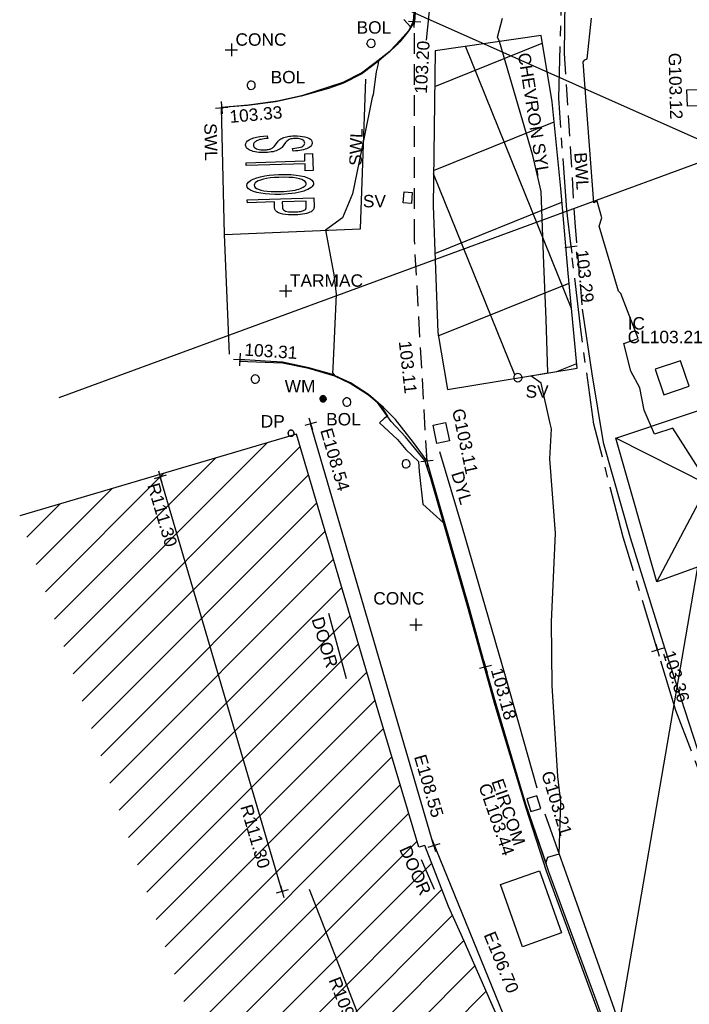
# Model space of a CAD drawing. Extents: x 635157 to 635442, y 694407 to 694910.
# Tile 90 of 104: x 635216 to 635232, y 694745 to 694768. Entities that reach past the tile are written whole.
import ezdxf

# ---------------------------------------------------------------- set-up
doc = ezdxf.new("R2010")
doc.units = 0
doc.header["$MEASUREMENT"] = 0
doc.linetypes.add('CENTER', pattern=[2, 1.25, -0.25, 0.25, -0.25])
doc.linetypes.add('DASHED', pattern=[0.75, 0.5, -0.25])
doc.layers.get('0').update_dxf_attribs({"color": 12, "linetype": 'CONTINUOUS'})
for name, color, linetype in [('BOLLARD', 132, 'CONTINUOUS'), ('BOLLARD_TXT', 132, 'CONTINUOUS'), ('BOX_JUNCTION', 9, 'CONTINUOUS'), ('BOX_JUNCTION_TXT', 9, 'CONTINUOUS'), ('BUILDING', 5, 'CONTINUOUS'), ('CONTOURS_MINOR', 132, 'CONTINUOUS'), ('DOOR', 7, 'CONTINUOUS'), ('DOOR_TXT', 7, 'CONTINUOUS'), ('DOWNPIPE', 151, 'CONTINUOUS'), ('DOWNPIPE_TXT', 151, 'CONTINUOUS'), ('EAVE', 3, 'CONTINUOUS'), ('EAVE_LVL', 3, 'CONTINUOUS'), ('EIRCOM_COVER', 3, 'CONTINUOUS'), ('EIRCOM_COVER_RMK', 3, 'CONTINUOUS'), ('FORM_LINE', 92, 'DASHED'), ('FORM_LINE_LVL', 92, 'CONTINUOUS'), ('GULLY', 151, 'CONTINUOUS'), ('GULLY_LVL', 151, 'CONTINUOUS'), ('HATCHING', 4, 'CONTINUOUS'), ('INSPECTION_COVER', 12, 'CONTINUOUS'), ('INSPECTION_COVER_RMK', 12, 'CONTINUOUS'), ('KERB_BOTTOM', 172, 'CONTINUOUS'), ('KERB_BOTTOM_LVL', 172, 'CONTINUOUS'), ('KERB_TOP', 2, 'CONTINUOUS'), ('MARKINGS_DASHED_WHITE', 9, 'DASHED'), ('MARKINGS_DASHED_WHITE_TXT', 9, 'CONTINUOUS'), ('MARKINGS_DOUBLE_YELLOW', 9, 'CONTINUOUS'), ('MARKINGS_DOUBLE_YELLOW_TXT', 9, 'CONTINUOUS'), ('MARKINGS_WHITE_LINE', 9, 'CONTINUOUS'), ('MARKINGS_WHITE_LINE_TXT', 9, 'CONTINUOUS'), ('MARKINGS_YELLOW_LINE', 9, 'CONTINUOUS'), ('OVERHEAD_ELECTRIC', 1, 'OH_ELEC'), ('OVERHEAD_TELECOM', 3, 'OH_TEL'), ('RIDGE', 6, 'CONTINUOUS'), ('RIDGE_LVL', 6, 'CONTINUOUS'), ('ROAD_CROWNLINE', 212, 'CENTER'), ('ROAD_CROWNLINE_LVL', 212, 'CONTINUOUS'), ('ROAD_MARKINGS', 9, 'CONTINUOUS'), ('SLUICEVALVE', 5, 'CONTINUOUS'), ('SLUICEVALVE_TXT', 5, 'CONTINUOUS'), ('TEXT', 7, 'CONTINUOUS'), ('TEXT_TXT', 7, 'CONTINUOUS'), ('WATER_METER', 5, 'CONTINUOUS'), ('WATER_METER_TXT', 5, 'CONTINUOUS')]:
    doc.layers.add(name, color=color, linetype=linetype)
doc.styles.add('Arial', font='arial.ttf')
doc.linetypes.add('OH_ELEC', pattern='A,4,-0.4,["OE",Arial,S=0.36,R=0,X=0,Y=-0.18],-1.2', length=5.6)
doc.linetypes.add('OH_TEL', pattern='A,4,-0.4,["OT",Arial,S=0.36,R=0,X=0,Y=-0.18],-1.2', length=5.6)

# ---------------------------------------------------------------- blocks, each defined once
blk = doc.blocks.new('MH_CIR2')
at = {"color": 0, "linetype": 'ByBlock', "flags": 128}
for points in [[(0.5, 0), (0.475, 0.154), (0.404, 0.293), (0.293, 0.404), (0.154, 0.475), (0, 0.5), (-0.154, 0.475), (-0.293, 0.404), (-0.404, 0.293), (-0.475, 0.154), (-0.5, 0), (-0.475, -0.154), (-0.404, -0.293), (-0.293, -0.404), (-0.154, -0.475), (0, -0.5), (0.154, -0.475), (0.293, -0.404), (0.404, -0.293), (0.475, -0.154)], [(-0.499, -0.033), (0.033, 0.499)], [(-0.496, 0.06), (-0.06, 0.496)], [(-0.488, -0.111), (0.111, 0.488)], [(-0.467, -0.18), (0.18, 0.467)], [(-0.467, 0.179), (-0.179, 0.467)], [(-0.438, -0.241), (0.241, 0.438)], [(-0.403, -0.296), (0.296, 0.403)], [(-0.362, -0.345), (0.345, 0.362)], [(-0.315, -0.388), (0.388, 0.315)], [(-0.263, -0.425), (0.425, 0.263)], [(-0.204, -0.456), (0.456, 0.204)], [(-0.138, -0.48), (0.48, 0.138)], [(-0.064, -0.496), (0.496, 0.064)], [(0.5, 0), (0.475, -0.154)], [(0.022, -0.5), (0.5, -0.022)], [(0.128, -0.483), (0.483, -0.128)], [(0.305, -0.396), (0.396, -0.305)]]:
    blk.add_lwpolyline(points, dxfattribs=at)
blk = doc.blocks.new('CIRCL')
at = {"color": 0, "linetype": 'ByBlock', "flags": 128}
for points in [[(0.5, 0), (0.475, 0.154), (0.404, 0.293), (0.293, 0.404), (0.154, 0.475), (0, 0.5), (-0.154, 0.475), (-0.293, 0.404), (-0.404, 0.293), (-0.475, 0.154), (-0.5, 0), (-0.475, -0.154), (-0.404, -0.293), (-0.293, -0.404), (-0.154, -0.475), (0, -0.5), (0.154, -0.475), (0.293, -0.404), (0.404, -0.293), (0.475, -0.154)], [(0.5, 0), (0.475, -0.154)]]:
    blk.add_lwpolyline(points, dxfattribs=at)
blk = doc.blocks.new('MH_CIR1')
at = {"color": 0, "linetype": 'ByBlock', "flags": 128}
for points in [[(0.5, 0), (0.475, 0.154), (0.404, 0.293), (0.293, 0.404), (0.154, 0.475), (0, 0.5), (-0.154, 0.475), (-0.293, 0.404), (-0.404, 0.293), (-0.475, 0.154), (-0.5, 0), (-0.475, -0.154), (-0.404, -0.293), (-0.293, -0.404), (-0.154, -0.475), (0, -0.5), (0.154, -0.475), (0.293, -0.404), (0.404, -0.293), (0.475, -0.154)], [(0.49, 0), (0.466, 0.151), (0.396, 0.288), (0.288, 0.396), (0.151, 0.466), (0, 0.49), (-0.151, 0.466), (-0.288, 0.396), (-0.396, 0.288), (-0.466, 0.151), (-0.49, 0), (-0.466, -0.151), (-0.396, -0.288), (-0.288, -0.396), (-0.151, -0.466), (0, -0.49), (0.151, -0.466), (0.288, -0.396), (0.396, -0.288), (0.466, -0.151)], [(0.471, 0), (0.448, 0.145), (0.381, 0.276), (0.276, 0.381), (0.145, 0.448), (0, 0.471), (-0.145, 0.448), (-0.276, 0.381), (-0.381, 0.276), (-0.448, 0.145), (-0.471, 0), (-0.448, -0.145), (-0.381, -0.276), (-0.276, -0.381), (-0.145, -0.448), (0, -0.471), (0.145, -0.448), (0.276, -0.381), (0.381, -0.276), (0.448, -0.145)], [(0.471, 0), (0.448, -0.145)], [(0.49, 0), (0.466, -0.151)], [(0.5, 0), (0.475, -0.154)]]:
    blk.add_lwpolyline(points, dxfattribs=at)
blk = doc.blocks.new('TXTSTOP')
at = {"color": 0, "linetype": 'ByBlock', "flags": 128}
for points in [[(-0.5, -0.056511), (-0.467536, -0.05294), (-0.466236, -0.063001), (-0.464288, -0.072092), (-0.462017, -0.080213), (-0.459092, -0.087358), (-0.455844, -0.093524), (-0.451625, -0.099367), (-0.447083, -0.104563), (-0.441887, -0.109112), (-0.436043, -0.11333), (-0.429223, -0.117226), (-0.422403, -0.120474), (-0.414936, -0.122745), (-0.407146, -0.124694), (-0.399355, -0.12567), (-0.39091, -0.125994), (-0.378894, -0.125341), (-0.368509, -0.123722), (-0.358764, -0.120474), (-0.350327, -0.116579), (-0.342859, -0.111059), (-0.337016, -0.104563), (-0.332144, -0.097743), (-0.328572, -0.089952), (-0.326624, -0.081508), (-0.325977, -0.072092), (-0.326301, -0.066903), (-0.326948, -0.061707), (-0.328248, -0.056835), (-0.329872, -0.051963), (-0.332144, -0.047744), (-0.334738, -0.043849), (-0.337986, -0.039953), (-0.341882, -0.036705), (-0.346107, -0.033457), (-0.35065, -0.030861), (-0.356817, -0.027936), (-0.365261, -0.024365), (-0.418508, -0.007159), (-0.430524, -0.002941), (-0.441233, 0.001608), (-0.450001, 0.005827), (-0.457145, 0.010376), (-0.462987, 0.014919), (-0.468507, 0.020115), (-0.473379, 0.025634), (-0.477598, 0.031801), (-0.481171, 0.038297), (-0.484419, 0.045117), (-0.48669, 0.052584), (-0.488638, 0.060376), (-0.489615, 0.068166), (-0.489938, 0.07661), (-0.488961, 0.091544), (-0.486043, 0.105179), (-0.480846, 0.117842), (-0.474026, 0.129204), (-0.464935, 0.139596), (-0.454226, 0.148363), (-0.442211, 0.155184), (-0.4289, 0.16005), (-0.413966, 0.162975), (-0.397731, 0.163945), (-0.386368, 0.163622), (-0.375653, 0.161998), (-0.365584, 0.159726), (-0.35617, 0.156478), (-0.347079, 0.152583), (-0.338633, 0.147387), (-0.331166, 0.141543), (-0.324353, 0.135053), (-0.31851, 0.12791), (-0.313314, 0.119466), (-0.308765, 0.110698), (-0.305517, 0.101283), (-0.302923, 0.091221), (-0.300974, 0.080506), (-0.300327, 0.069143), (-0.333444, 0.066219), (-0.335068, 0.077904), (-0.337663, 0.088296), (-0.341235, 0.097387), (-0.346107, 0.105508), (-0.351951, 0.111999), (-0.358764, 0.117518), (-0.366885, 0.121413), (-0.375653, 0.124662), (-0.385714, 0.126286), (-0.396754, 0.126933), (-0.407793, 0.126286), (-0.417861, 0.124985), (-0.426952, 0.12239), (-0.434743, 0.118495), (-0.441564, 0.113946), (-0.447083, 0.108427), (-0.451302, 0.10226), (-0.454226, 0.09544), (-0.456174, 0.087973), (-0.456821, 0.080182), (-0.456498, 0.072715), (-0.454873, 0.066219), (-0.452602, 0.060052), (-0.449678, 0.054855), (-0.445459, 0.050306), (-0.439939, 0.046088), (-0.432142, 0.041869), (-0.421756, 0.037644), (-0.409417, 0.033101), (-0.380518, 0.024657), (-0.367855, 0.020762), (-0.348055, 0.013618), (-0.340911, 0.010376), (-0.33182, 0.00518), (-0.323699, -0.000663), (-0.316556, -0.007159), (-0.310066, -0.013979), (-0.30487, -0.02177), (-0.300327, -0.029884), (-0.297079, -0.038653), (-0.294477, -0.048067), (-0.293183, -0.058135), (-0.29253, -0.068851), (-0.293183, -0.07956), (-0.294477, -0.089952), (-0.297079, -0.09969), (-0.30065, -0.109112), (-0.305194, -0.118203), (-0.310713, -0.126965), (-0.316886, -0.134432), (-0.32403, -0.141252), (-0.33182, -0.147095), (-0.340258, -0.15229), (-0.34935, -0.156509), (-0.359094, -0.159757), (-0.369803, -0.162029), (-0.381172, -0.163653), (-0.393182, -0.163977), (-0.411688, -0.162682), (-0.428576, -0.159434), (-0.444158, -0.153591), (-0.457792, -0.14547), (-0.470131, -0.135085), (-0.480523, -0.122745), (-0.488638, -0.108458), (-0.494811, -0.092877), (-0.498382, -0.075341)], [(-0.171818, -0.163977), (-0.171818, 0.125376), (-0.260431, 0.125376), (-0.260431, 0.163976), (-0.047281, 0.163976), (-0.047281, 0.125376), (-0.136235, 0.125376), (-0.136235, -0.163977)], [(-0.011412, -0.004343), (-0.010141, 0.026501), (-0.005626, 0.054436), (0.001493, 0.079441), (0.011217, 0.101531), (0.024186, 0.120382), (0.039106, 0.13598), (0.055331, 0.148336), (0.073176, 0.157123), (0.092333, 0.162332), (0.113111, 0.163977), (0.126423, 0.163342), (0.139414, 0.160761), (0.152082, 0.156871), (0.164105, 0.151692), (0.175798, 0.14456), (0.186524, 0.136126), (0.196603, 0.126072), (0.205376, 0.115041), (0.213509, 0.102061), (0.220668, 0.088104), (0.226527, 0.07285), (0.231416, 0.056294), (0.234676, 0.038437), (0.236642, 0.019607), (0.237315, -0.000201), (0.236041, -0.027479), (0.23217, -0.052488), (0.226026, -0.075221), (0.216955, -0.09634), (0.205279, -0.115183), (0.190361, -0.132728), (0.173814, -0.146386), (0.155316, -0.156144), (0.13519, -0.162007), (0.113111, -0.163977), (0.091029, -0.162051), (0.070567, -0.155903), (0.052049, -0.145859), (0.035475, -0.13191), (0.020522, -0.114064), (0.009133, -0.094921), (0.000021, -0.074473), (-0.006168, -0.052723), (-0.010086, -0.029346)], [(0.294905, -0.163977), (0.294905, 0.163976), (0.396275, 0.163976), (0.409701, 0.163641), (0.42179, 0.162972), (0.432534, 0.161628), (0.441592, 0.159949), (0.448977, 0.1576), (0.458042, 0.153573), (0.466096, 0.148536), (0.473482, 0.14216), (0.480198, 0.134775), (0.486239, 0.126045), (0.491276, 0.116646), (0.494963, 0.105909), (0.497652, 0.09483), (0.499331, 0.082407), (0.5, 0.069657), (0.498996, 0.052537), (0.496307, 0.036756), (0.491945, 0.022326), (0.48557, 0.009235), (0.477509, -0.002854), (0.467106, -0.012922), (0.454014, -0.020642), (0.438574, -0.026348), (0.420111, -0.029706), (0.399299, -0.03071), (0.330488, -0.03071), (0.330488, -0.163977)], [(0.02398, -0.004961), (0.024979, -0.027363), (0.028248, -0.047492), (0.033463, -0.065672), (0.040616, -0.081571), (0.050053, -0.095851), (0.060773, -0.107203), (0.072476, -0.116284), (0.085147, -0.122769), (0.098462, -0.126651), (0.112752, -0.127938), (0.127363, -0.126623), (0.141318, -0.122714), (0.153976, -0.116203), (0.16566, -0.1071), (0.176365, -0.095079), (0.185437, -0.081105), (0.192894, -0.064214), (0.197742, -0.045054), (0.20097, -0.023294), (0.201916, 0.000735), (0.201253, 0.016647), (0.199614, 0.031905), (0.197004, 0.046514), (0.193419, 0.060476), (0.188532, 0.073783), (0.184304, 0.083194), (0.178775, 0.091958), (0.172601, 0.099743), (0.165773, 0.106881), (0.157975, 0.113047), (0.149525, 0.118558), (0.141075, 0.122769), (0.131981, 0.125679), (0.122887, 0.127294), (0.113147, 0.127938), (0.098212, 0.126622), (0.084251, 0.122713), (0.071593, 0.116203), (0.059591, 0.107099), (0.04921, 0.095402), (0.040132, 0.081105), (0.033004, 0.063889), (0.027834, 0.043753), (0.024931, 0.021015)], [(0.330488, 0.00789), (0.399968, 0.00789), (0.412391, 0.008559), (0.423469, 0.010238), (0.433203, 0.013262), (0.441257, 0.017289), (0.448308, 0.022661), (0.45368, 0.029371), (0.458042, 0.037091), (0.461065, 0.046156), (0.462738, 0.05623), (0.463414, 0.067643), (0.463079, 0.075363), (0.462069, 0.082407), (0.460724, 0.089124), (0.458711, 0.095499), (0.456028, 0.101206), (0.449312, 0.110939), (0.44596, 0.114632), (0.441926, 0.117656), (0.437899, 0.120338), (0.432868, 0.122018), (0.426486, 0.123362), (0.418766, 0.124707), (0.399299, 0.125376), (0.330488, 0.125376)]]:
    blk.add_lwpolyline(points, close=True, dxfattribs=at)
blk = doc.blocks.new('SPOT')
at = {"color": 0, "linetype": 'ByBlock', "flags": 128}
for points in [[(-0.5, 0), (0.5, 0)], [(0, 0.5), (0, -0.5)]]:
    blk.add_lwpolyline(points, dxfattribs=at)

msp = doc.modelspace()

# ---------------------------------------------------------------- hatches: boundary and pattern name
at = {"layer": 'BOX_JUNCTION'}
h = msp.add_hatch(dxfattribs=at)
h.set_pattern_fill('ANSI37', color=256, scale=15, angle=67)
h.paths.add_polyline_path([(635228.484, 694766.458), (635228.212, 694768.066), (635225.651, 694767.696), (635225.604, 694763.944), (635225.712, 694760.885), (635225.949, 694759.5), (635227.557, 694759.765), (635227.553, 694759.79), (635227.558, 694759.821), (635227.572, 694759.849), (635227.594, 694759.871), (635227.622, 694759.885), (635227.653, 694759.89), (635227.684, 694759.885), (635227.711, 694759.871), (635227.734, 694759.849), (635227.748, 694759.821), (635227.752, 694759.797), (635229.09, 694760.017), (635228.869, 694762.313), (635228.689, 694764.36)])
h.paths.add_polyline_path([(635227.558, 694767.687), (635228.052, 694764.566), (635228.512, 694764.639), (635228.018, 694767.76)], flags=24)
at = {"layer": 'HATCHING'}
h = msp.add_hatch(dxfattribs=at)
h.set_pattern_fill('ANSI31', color=256, scale=5)
h.paths.add_polyline_path([(635215.599, 694756.451), (635223.248, 694733.796), (635230.199, 694736.465), (635229.268, 694738.872), (635228.104, 694741.892), (635227.323, 694743.961), (635226.351, 694746.157), (635225.977, 694747.002), (635225.401, 694748.473), (635225.256, 694748.437), (635224.276, 694751.73), (635224.042, 694752.532), (635222.293, 694758.424)])
h.paths.add_polyline_path([(635225.037, 694750.674), (635225.518, 694749.028), (635225.959, 694749.157), (635225.478, 694750.803)], flags=25)
h.paths.add_polyline_path([(635226.715, 694746.356), (635227.363, 694744.768), (635227.789, 694744.942), (635227.141, 694746.529)], flags=25)
h.paths.add_polyline_path([(635229.934, 694738.534), (635230.545, 694736.932), (635230.975, 694737.096), (635230.364, 694738.698)], flags=9)
h.paths.add_polyline_path([(635218.584, 694757.238), (635219.074, 694755.571), (635219.515, 694755.701), (635219.025, 694757.368)], flags=24)
h.paths.add_polyline_path([(635220.832, 694749.464), (635221.322, 694747.797), (635221.763, 694747.926), (635221.273, 694749.594)], flags=24)
h.paths.add_polyline_path([(635222.965, 694745.262), (635223.599, 694743.644), (635224.027, 694743.812), (635223.393, 694745.43)], flags=24)
h.paths.add_polyline_path([(635225.324, 694737.418), (635225.944, 694735.794), (635226.373, 694735.958), (635225.753, 694737.582)], flags=24)
h.paths.add_polyline_path([(635222.555, 694753.998), (635222.964, 694752.646), (635223.41, 694752.781), (635223.001, 694754.133)], flags=24)
h.paths.add_polyline_path([(635224.669, 694748.42), (635225.252, 694747.133), (635225.676, 694747.326), (635225.093, 694748.612)], flags=24)
h.paths.add_polyline_path([(635228.543, 694738.501), (635229.045, 694737.181), (635229.48, 694737.347), (635228.978, 694738.667)], flags=24)
h.paths.add_polyline_path([(635227.914, 694742.778), (635228.655, 694740.95), (635229.086, 694741.124), (635228.346, 694742.953)], flags=25)
h.paths.add_polyline_path([(635228.22, 694742.902), (635228.908, 694741.204), (635229.339, 694741.379), (635228.652, 694743.077)], flags=25)

# ---------------------------------------------------------------- linework, layer by layer
at = {"layer": 'BOX_JUNCTION'}
msp.add_polyline3d([(635225.949, 694759.5, 103.162), (635229.09, 694760.017, 103.299), (635228.869, 694762.313, 103.289), (635228.689, 694764.36, 103.283), (635228.484, 694766.458, 103.274), (635228.212, 694768.066, 103.277), (635225.651, 694767.696, 103.208), (635225.604, 694763.944, 103.187), (635225.712, 694760.885, 103.152)], close=True, dxfattribs=at)
at = {"layer": 'BUILDING'}
msp.add_polyline3d([(635223.248, 694733.796, 103.536), (635230.199, 694736.465, 103.483), (635229.268, 694738.872, 103.492), (635228.104, 694741.892, 103.476), (635227.323, 694743.961, 103.479), (635226.351, 694746.157, 103.482), (635225.977, 694747.002, 103.464), (635225.401, 694748.473, 103.435), (635225.256, 694748.437, 103.441), (635224.276, 694751.73, 103.416), (635224.042, 694752.532, 103.411), (635222.293, 694758.424, 103.393), (635215.599, 694756.451, 103.343)], dxfattribs=at)
at = {"layer": 'CONTOURS_MINOR'}
for points in [[(635224.896, 694768.454, 103.25), (635225.056, 694768.272, 103.25), (635225.043, 694768.231, 103.25), (635225.008, 694768.176, 103.25), (635224.927, 694768.083, 103.25), (635224.8, 694767.926, 103.25), (635224.729, 694767.85, 103.25), (635224.54, 694767.664, 103.25), (635224.484, 694767.621, 103.25), (635224.278, 694767.447, 103.25), (635224.266, 694767.349, 103.25), (635224.227, 694767.187, 103.25), (635224.155, 694766.641, 103.25), (635224.124, 694766.566, 103.25), (635223.922, 694765.561, 103.25), (635223.652, 694764.237, 103.25), (635223.413, 694763.655, 103.25), (635222.998, 694763.355, 103.25), (635223.2, 694762.285, 103.25), (635223.259, 694761.811, 103.25), (635223.173, 694760.015, 103.25), (635223.164, 694759.903, 103.25), (635223.223, 694759.835, 103.25), (635223.601, 694759.666, 103.25), (635224.028, 694759.383, 103.25), (635224.131, 694759.3, 103.25), (635224.318, 694759.135, 103.25), (635224.495, 694758.855, 103.25), (635224.416, 694758.805, 103.25), (635224.303, 694758.694, 103.25), (635224.739, 694758.294, 103.25), (635224.94, 694758.05, 103.25), (635225.247, 694757.759, 103.25), (635225.266, 694757.518, 103.25), (635225.353, 694756.729, 103.25), (635225.855, 694756.279, 103.25), (635226.448, 694754.251, 103.25), (635226.606, 694753.682, 103.25), (635226.988, 694752.333, 103.25), (635227.089, 694751.967, 103.25), (635227.535, 694750.467, 103.25), (635227.833, 694749.48, 103.25), (635228.34, 694748.029, 103.25), (635228.335, 694748.074, 103.25), (635228.381, 694748.19, 103.25), (635228.65, 694748.274, 103.25), (635228.689, 694749.531, 103.25), (635228.62, 694750.139, 103.25), (635228.484, 694752.341, 103.25), (635228.463, 694753.881, 103.25), (635228.559, 694756.027, 103.25), (635228.423, 694757.826, 103.25), (635228.465, 694758.549, 103.25), (635228.432, 694758.678, 103.25), (635228.212, 694759.656, 103.25), (635227.966, 694759.832, 103.25), (635228.378, 694759.905, 103.25), (635228.378, 694759.905, 103.25), (635228.336, 694761.207, 103.25), (635228.277, 694762.541, 103.25), (635228.214, 694764.293, 103.25), (635228.016, 694765.161, 103.25), (635227.209, 694767.921, 103.25), (635227.157, 694768.021, 103.25), (635227.282, 694768.485, 103.25)], [(635232.774, 694756.423, 103.25), (635231.402, 694758.57, 103.25), (635230.958, 694758.42, 103.25), (635230.709, 694759.003, 103.25), (635230.604, 694759.544, 103.25), (635230.389, 694759.948, 103.25), (635230.213, 694760.618, 103.25), (635230.562, 694760.736, 103.25), (635230.146, 694761.822, 103.25), (635230.088, 694761.881, 103.25), (635230.088, 694761.881, 103.25), (635229.621, 694763.451, 103.25), (635229.687, 694763.652, 103.25), (635229.57, 694764.057, 103.25), (635229.49, 694764.019, 103.25), (635229.234, 694767.431, 103.25), (635229.275, 694767.478, 103.25), (635229.327, 694767.497, 103.25), (635229.434, 694768.481, 103.25)]]:
    msp.add_polyline3d(points, dxfattribs=at)
at = {"layer": 'DOOR'}
for points in [[(635223.508, 694752.502, 103.446), (635223.079, 694754.083, 103.453)], [(635225.638, 694747.407, 103.486), (635225.322, 694748.125, 103.488)]]:
    msp.add_polyline3d(points, dxfattribs=at)
at = {"layer": 'EAVE'}
for points in [[(635225.619, 694748.47, 108.548), (635222.638, 694758.671, 108.536)], [(635227.386, 694744.184, 106.697), (635225.592, 694748.581, 106.768)]]:
    msp.add_polyline3d(points, dxfattribs=at)
at = {"layer": 'EIRCOM_COVER'}
msp.add_polyline3d([(635227.234, 694747.529, 103.444), (635228.175, 694747.863, 103.418), (635228.707, 694746.361, 103.417), (635227.766, 694746.027, 103.443)], close=True, dxfattribs=at)
at = {"layer": 'FORM_LINE'}
msp.add_polyline3d([(635225.454, 694757.772, 103.107), (635225.151, 694763.12, 103.149), (635225.154, 694768.404, 103.197)], dxfattribs=at)
at = {"layer": 'GULLY'}
for points in [[(635231.743, 694766.747, 103.117), (635232.089, 694766.756, 103.11), (635232.099, 694766.367, 103.095), (635231.753, 694766.358, 103.102)], [(635225.599, 694758.639, 103.108), (635225.901, 694758.704, 103.121), (635225.996, 694758.264, 103.12), (635225.694, 694758.199, 103.107)], [(635228.111, 694749.676, 103.211), (635227.872, 694749.603, 103.215), (635227.965, 694749.299, 103.218), (635228.204, 694749.372, 103.214)]]:
    msp.add_polyline3d(points, close=True, dxfattribs=at)
at = {"layer": 'INSPECTION_COVER'}
msp.add_polyline3d([(635231.59, 694760.199, 103.209), (635230.976, 694759.991, 103.209), (635231.184, 694759.377, 103.217), (635231.798, 694759.585, 103.217)], close=True, dxfattribs=at)
at = {"layer": 'KERB_BOTTOM'}
for points in [[(635225.315, 694770.588, 103.209), (635225.154, 694768.404, 103.197), (635225.001, 694768.164, 103.218), (635224.795, 694767.911, 103.221), (635224.536, 694767.659, 103.235), (635224.173, 694767.36, 103.256), (635223.881, 694767.135, 103.263), (635223.43, 694766.909, 103.286), (635223.067, 694766.782, 103.322), (635222.41, 694766.6, 103.315), (635221.786, 694766.458, 103.331), (635221.107, 694766.375, 103.336), (635220.484, 694766.319, 103.334)], [(635230.058, 694743.317, 103.288), (635229.569, 694744.666, 103.28), (635228.405, 694747.841, 103.256), (635227.825, 694749.525, 103.202), (635227.075, 694752.054, 103.191), (635226.872, 694752.791, 103.181), (635226.477, 694754.23, 103.161), (635225.558, 694757.421, 103.114), (635225.454, 694757.772, 103.107), (635225.131, 694758.22, 103.137), (635224.693, 694758.779, 103.164), (635224.398, 694759.066, 103.184), (635224.038, 694759.382, 103.209), (635223.602, 694759.667, 103.245), (635223.144, 694759.87, 103.251), (635222.597, 694760.03, 103.277), (635221.957, 694760.162, 103.296), (635221.536, 694760.189, 103.301), (635220.923, 694760.228, 103.309)]]:
    msp.add_polyline3d(points, dxfattribs=at)
at = {"layer": 'KERB_TOP'}
for points in [[(635220.483, 694766.331, 103.344), (635221.134, 694766.385, 103.399), (635221.836, 694766.483, 103.429), (635222.459, 694766.625, 103.405), (635223.08, 694766.823, 103.388), (635223.423, 694766.934, 103.372), (635223.868, 694767.164, 103.351), (635224.199, 694767.415, 103.33), (635224.56, 694767.691, 103.325), (635224.808, 694767.953, 103.301), (635225.011, 694768.182, 103.265), (635225.124, 694768.409, 103.227), (635225.293, 694770.6, 103.271)], [(635230.084, 694743.135, 103.396), (635229.513, 694744.677, 103.412), (635228.346, 694747.856, 103.378), (635227.851, 694749.377, 103.36), (635227.106, 694751.862, 103.321), (635226.433, 694754.262, 103.295), (635225.548, 694757.353, 103.226), (635225.401, 694757.787, 103.236), (635224.933, 694758.358, 103.226), (635224.584, 694758.731, 103.23), (635224.253, 694759.191, 103.304), (635224.016, 694759.385, 103.304), (635223.592, 694759.65, 103.315), (635223.221, 694759.826, 103.336), (635222.592, 694760.011, 103.347), (635221.954, 694760.143, 103.366), (635220.908, 694760.177, 103.333)]]:
    msp.add_polyline3d(points, dxfattribs=at)
at = {"layer": 'MARKINGS_DASHED_WHITE'}
msp.add_polyline3d([(635228.774, 694767.627, 103.277), (635229.031, 694763.544, 103.28), (635229.207, 694761.444, 103.304)], dxfattribs=at)
at = {"layer": 'MARKINGS_DOUBLE_YELLOW'}
for points in [[(635225.442, 694767.948, 103.206), (635225.815, 694771.579, 103.22), (635226.234, 694776.889, 103.247), (635226.651, 694781.848, 103.268), (635227.139, 694786.071, 103.292), (635227.551, 694791.26, 103.325), (635227.868, 694793.706, 103.357), (635228.32, 694795.302, 103.375), (635228.528, 694797.97, 103.393), (635228.322, 694798.838, 103.393), (635228.443, 694800.279, 103.396)], [(635228.123, 694749.861, 103.227), (635227.351, 694752.569, 103.2), (635226.31, 694756.16, 103.143), (635225.761, 694757.992, 103.123)], [(635231.879, 694739.377, 103.331), (635230.445, 694743.233, 103.307), (635229.124, 694746.941, 103.275), (635228.31, 694749.231, 103.232)]]:
    msp.add_polyline3d(points, dxfattribs=at)
at = {"layer": 'MARKINGS_WHITE_LINE'}
for points in [[(635229.972, 694814.63, 103.617), (635233.144, 694814.375, 103.735), (635232.813, 694810.267, 103.643), (635232.411, 694806.388, 103.59), (635232.102, 694803.208, 103.554), (635231.771, 694799.811, 103.516), (635231.363, 694795.882, 103.483), (635231.048, 694792.559, 103.459), (635230.722, 694788.929, 103.429), (635230.332, 694784.507, 103.39), (635229.94, 694780.87, 103.361), (635229.589, 694777.149, 103.334), (635229.286, 694773.948, 103.312), (635229.031, 694771.422, 103.292), (635228.787, 694768.909, 103.283), (635228.774, 694767.627, 103.277)], [(635220.678, 694760.355, 103.312), (635220.555, 694763.252, 103.319), (635223.847, 694763.39, 103.226), (635223.972, 694767.012, 103.266)], [(635220.555, 694763.252, 103.319), (635220.484, 694766.319, 103.334)], [(635229.207, 694761.444, 103.304), (635229.444, 694759.878, 103.316), (635229.715, 694758.22, 103.319), (635230.369, 694755.922, 103.336), (635231.203, 694753.257, 103.363), (635232.087, 694750.522, 103.414), (635233.028, 694747.872, 103.449), (635233.874, 694745.664, 103.477), (635234.808, 694743.166, 103.497), (635236.825, 694737.887, 103.525), (635238.557, 694733.416, 103.554), (635240.35, 694728.696, 103.584), (635242.057, 694724.439, 103.605), (635243.852, 694719.924, 103.62), (635245.279, 694716.483, 103.631), (635247.055, 694712.485, 103.649), (635248.842, 694708.797, 103.661), (635250.712, 694704.815, 103.67), (635252.695, 694700.783, 103.694), (635255.33, 694702.074, 103.605)]]:
    msp.add_polyline3d(points, dxfattribs=at)
at = {"layer": 'MARKINGS_YELLOW_LINE'}
msp.add_polyline3d([(635234.558, 694756.13, 103.203), (635231.015, 694754.848, 103.349), (635230.025, 694758.323, 103.31), (635233.391, 694759.456, 103.158)], close=True, dxfattribs=at)
msp.add_polyline3d([(635231.015, 694754.848, 103.349), (635232.256, 694757.194, 103.248), (635230.025, 694758.323, 103.31)], dxfattribs=at)
at = {"layer": 'OVERHEAD_ELECTRIC'}
for points in [[(635232.713, 694765.242, 110.158), (635221.728, 694770.137, 109.438)], [(635216.553, 694759.309, 109.806), (635232.713, 694765.242, 110.158), (635251.517, 694751.125, 109.622)]]:
    msp.add_polyline3d(points, dxfattribs=at)
at = {"layer": 'OVERHEAD_TELECOM'}
msp.add_polyline3d([(635234.29, 694725.343, 109.342), (635229.885, 694742.87, 111.17), (635234.05, 694767.083, 110.337)], dxfattribs=at)
at = {"layer": 'RIDGE'}
for points in [[(635221.948, 694747.362, 111.304), (635218.999, 694757.388, 111.3)], [(635224.252, 694743.208, 109.423), (635222.607, 694747.407, 109.355)]]:
    msp.add_polyline3d(points, dxfattribs=at)
at = {"layer": 'ROAD_CROWNLINE'}
msp.add_polyline3d([(635234.481, 694743.817, 103.48), (635233.266, 694747.012, 103.452), (635231.477, 694751.737, 103.382), (635231.031, 694753.2, 103.363), (635230.2, 694755.929, 103.328), (635229.491, 694758.667, 103.304), (635229.173, 694760.951, 103.305), (635228.939, 694762.95, 103.294), (635228.835, 694763.843, 103.289), (635228.641, 694766.549, 103.271), (635228.707, 694768.9, 103.284)], dxfattribs=at)
at = {"layer": 'SLUICEVALVE'}
msp.add_polyline3d([(635224.899, 694764.282, 103.168), (635225.095, 694764.267, 103.17), (635225.075, 694764, 103.17), (635224.879, 694764.015, 103.168)], close=True, dxfattribs=at)

# ---------------------------------------------------------------- block references
at = {"layer": 'BOLLARD', "xscale": 0.2, "yscale": 0.2, "zscale": 0.2}
for p, rotation in [((635224.101, 694767.875, 103.348), 199.2838879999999), ((635221.2, 694766.86, 103.43), 49.719745), ((635221.3, 694759.755, 103.402), 345.908992), ((635223.515, 694759.199, 103.357), 313.767812), ((635224.948, 694757.703, 103.277), 313.767812)]:
    msp.add_blockref('CIRCL', p, dxfattribs=dict(at, rotation=rotation))
at = {"layer": 'DOWNPIPE', "xscale": 0.15, "yscale": 0.15, "zscale": 0.15}
msp.add_blockref('MH_CIR1', (635222.163, 694758.446, 103.415), dxfattribs=at)
at = {"layer": 'EAVE_LVL', "xscale": 0.3, "yscale": 0.3, "zscale": 0.3, "rotation": 286.289734}
for p in [(635222.638, 694758.671, 108.536), (635225.619, 694748.47, 108.548)]:
    msp.add_blockref('SPOT', p, dxfattribs=at)
at = {"layer": 'FORM_LINE_LVL', "xscale": 0.3, "yscale": 0.3, "zscale": 0.3}
for p, rotation in [((635225.154, 694768.404, 103.197), 86.92900099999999), ((635225.454, 694757.772, 103.107), 276.4741819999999)]:
    msp.add_blockref('SPOT', p, dxfattribs=dict(at, rotation=rotation))
at = {"layer": 'KERB_BOTTOM_LVL', "xscale": 0.3, "yscale": 0.3, "zscale": 0.3}
for p, rotation in [((635220.484, 694766.319, 103.334), 5.136378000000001), ((635220.923, 694760.228, 103.309), 356.347778), ((635226.872, 694752.791, 103.181), 285.366455)]:
    msp.add_blockref('SPOT', p, dxfattribs=dict(at, rotation=rotation))
at = {"layer": 'RIDGE_LVL', "xscale": 0.3, "yscale": 0.3, "zscale": 0.3, "rotation": 286.390472}
for p in [(635218.999, 694757.388, 111.3), (635221.948, 694747.362, 111.304)]:
    msp.add_blockref('SPOT', p, dxfattribs=at)
at = {"layer": 'ROAD_CROWNLINE_LVL', "xscale": 0.3, "yscale": 0.3, "zscale": 0.3}
for p, rotation in [((635228.939, 694762.95, 103.294), 276.666138), ((635231.031, 694753.2, 103.363), 286.9422)]:
    msp.add_blockref('SPOT', p, dxfattribs=dict(at, rotation=rotation))
at = {"layer": 'ROAD_MARKINGS', "xscale": 1.928549, "yscale": 4.917788, "rotation": 271.724513}
msp.add_blockref('TXTSTOP', (635221.894, 694764.68, 103.315), dxfattribs=at)
at = {"layer": 'SLUICEVALVE', "xscale": 0.2, "yscale": 0.2, "zscale": 0.2}
msp.add_blockref('CIRCL', (635227.653, 694759.79, 103.2), dxfattribs=at)
at = {"layer": 'TEXT', "xscale": 0.3, "yscale": 0.3, "zscale": 0.3}
for p in [(635220.72, 694767.717, 103.415), (635222.037, 694761.888, 103.285), (635225.185, 694753.814, 103.342)]:
    msp.add_blockref('SPOT', p, dxfattribs=at)
at = {"layer": 'WATER_METER', "xscale": 0.15, "yscale": 0.15, "zscale": 0.15}
msp.add_blockref('MH_CIR2', (635222.939, 694759.277, 103.363), dxfattribs=at)

# ---------------------------------------------------------------- texts
at = {"layer": 'BOLLARD_TXT', "style": 'Arial'}
for p in [(635223.75, 694768.109), (635221.67, 694766.907), (635223.013, 694758.634)]:
    msp.add_text('BOL', height=0.3, dxfattribs=at).set_placement(p)
at = {"layer": 'BOX_JUNCTION_TXT', "style": 'Arial'}
msp.add_text('CHEVRON SYL', height=0.3, rotation=279.0002, dxfattribs=at).set_placement((635227.652, 694767.623))
at = {"layer": 'DOOR_TXT', "style": 'Arial'}
for rotation, p in [(286.8438, (635222.657, 694753.948)), (294.3605, (635224.776, 694748.384))]:
    msp.add_text('DOOR', height=0.3, rotation=rotation, dxfattribs=at).set_placement(p)
at = {"layer": 'DOWNPIPE_TXT', "style": 'Arial'}
msp.add_text('DP', height=0.3, dxfattribs=at).set_placement((635221.431, 694758.583))
at = {"layer": 'EAVE_LVL', "style": 'Arial'}
for s, rotation, p in [('E108.54', 286.2897, (635222.867, 694758.516)), ('E108.55', 286.2897, (635225.137, 694750.623)), ('E106.70', 292.1957, (635226.82, 694746.316))]:
    msp.add_text(s, height=0.3, rotation=rotation, dxfattribs=at).set_placement(p)
at = {"layer": 'EIRCOM_COVER_RMK', "style": 'Arial'}
for s, p in [('CL103.44', (635226.695, 694749.915)), ('EIRCOM', (635227.007, 694750.024))]:
    msp.add_text(s, height=0.3, rotation=289.2456, dxfattribs=at).set_placement(p)
at = {"layer": 'FORM_LINE_LVL', "style": 'Arial'}
for s, rotation, p in [('103.20', 86.929, (635225.45, 694766.648)), ('103.11', 276.4742, (635224.77, 694760.663))]:
    msp.add_text(s, height=0.3, rotation=rotation, dxfattribs=at).set_placement(p)
at = {"layer": 'GULLY_LVL', "style": 'Arial'}
for s, rotation, p in [('G103.12', 271.4726, (635231.297, 694767.641)), ('G103.11', 282.1837, (635226.058, 694759.004)), ('G103.21', 287.01, (635228.215, 694750.221))]:
    msp.add_text(s, height=0.3, rotation=rotation, dxfattribs=at).set_placement(p)
at = {"layer": 'INSPECTION_COVER_RMK', "style": 'Arial'}
for s, p in [('IC', (635230.308, 694760.953)), ('CL103.21', (635230.308, 694760.623))]:
    msp.add_text(s, height=0.3, dxfattribs=at).set_placement(p)
at = {"layer": 'KERB_BOTTOM_LVL', "style": 'Arial'}
for s, rotation, p in [('103.33', 5.1364, (635220.689, 694765.949)), ('103.31', 356.3478, (635221.029, 694760.322)), ('103.18', 285.3665, (635226.995, 694752.721))]:
    msp.add_text(s, height=0.3, rotation=rotation, dxfattribs=at).set_placement(p)
at = {"layer": 'MARKINGS_DASHED_WHITE_TXT', "style": 'Arial'}
msp.add_text('BWL', height=0.3, rotation=273.6017, dxfattribs=at).set_placement((635229.017, 694765.23))
at = {"layer": 'MARKINGS_DOUBLE_YELLOW_TXT', "style": 'Arial'}
msp.add_text('DYL', height=0.3, rotation=286.682, dxfattribs=at).set_placement((635226.036, 694757.472))
at = {"layer": 'MARKINGS_WHITE_LINE_TXT', "style": 'Arial'}
for rotation, p in [(271.3261, (635220.063, 694765.941)), (88.0234, (635223.87, 694764.907))]:
    msp.add_text('SWL', height=0.3, rotation=rotation, dxfattribs=at).set_placement(p)
at = {"layer": 'RIDGE_LVL', "style": 'Arial'}
for s, rotation, p in [('R111.30', 286.3905, (635218.684, 694757.188)), ('R111.30', 286.3905, (635220.932, 694749.413)), ('R109.42', 291.3933, (635223.069, 694745.221))]:
    msp.add_text(s, height=0.3, rotation=rotation, dxfattribs=at).set_placement(p)
at = {"layer": 'ROAD_CROWNLINE_LVL', "style": 'Arial'}
for s, rotation, p in [('103.29', 276.6661, (635229.05, 694762.863)), ('103.36', 286.9422, (635231.156, 694753.134))]:
    msp.add_text(s, height=0.3, rotation=rotation, dxfattribs=at).set_placement(p)
at = {"layer": 'SLUICEVALVE_TXT', "style": 'Arial'}
for p in [(635223.902, 694763.908), (635227.838, 694759.304)]:
    msp.add_text('SV', height=0.3, dxfattribs=at).set_placement(p)
at = {"layer": 'TEXT_TXT', "style": 'Arial'}
for s, p in [('CONC', (635220.82, 694767.817)), ('TARMAC', (635222.137, 694761.988)), ('CONC', (635224.154, 694754.302))]:
    msp.add_text(s, height=0.3, dxfattribs=at).set_placement(p)
at = {"layer": 'WATER_METER_TXT', "style": 'Arial'}
msp.add_text('WM', height=0.3, dxfattribs=at).set_placement((635222.011, 694759.436))

doc.saveas('drawing.dxf')
